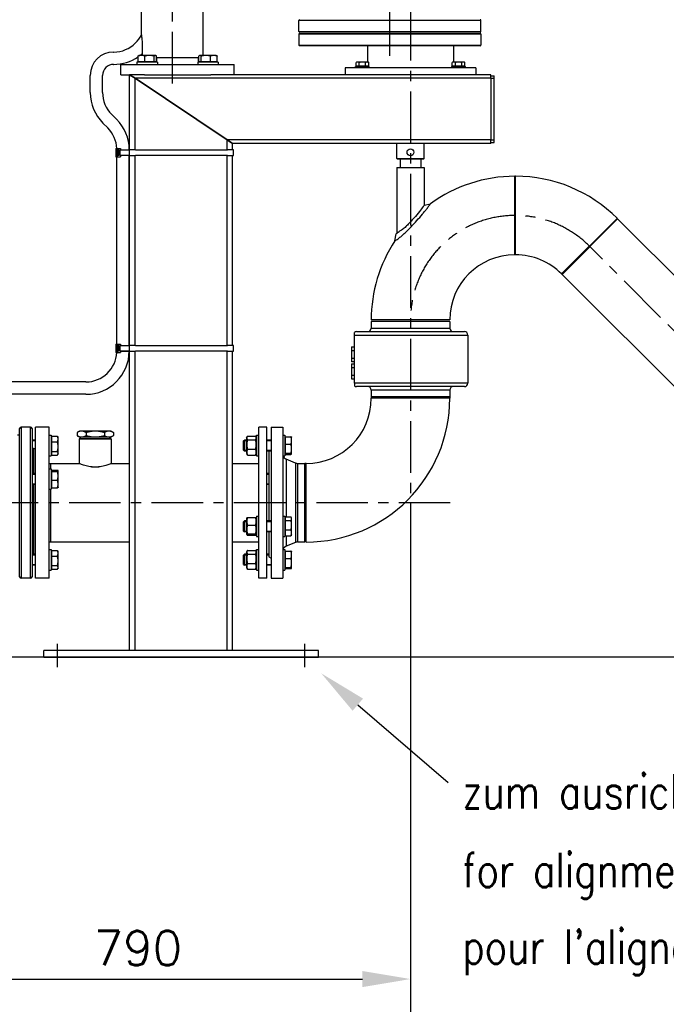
# Model space of a CAD drawing. Header units: millimetres. Extents: x 0 to 8400, y 0 to 5940.
# Tile 41 of 54: x 3453 to 4394, y 3088 to 4521. Entities that reach past the tile are written whole.
import ezdxf

# ---------------------------------------------------------------- set-up
doc = ezdxf.new("R2010")
doc.units = ezdxf.units.MM
doc.header["$LTSCALE"] = 20
doc.linetypes.add('MITTE', pattern=[2, 1.25, -0.25, 0.25, -0.25])
doc.layers.get('DEFPOINTS').update_dxf_attribs({"linetype": 'CONTINUOUS'})
for name, color, linetype in [('02-LINIE-035', 2, 'CONTINUOUS'), ('03-LINIE-050', 3, 'CONTINUOUS'), ('05-ACHSE', 1, 'MITTE'), ('06-MASSE1', 1, 'CONTINUOUS'), ('10-TEXT-025', 1, 'CONTINUOUS')]:
    doc.layers.add(name, color=color, linetype=linetype)
doc.styles.add('ACA_NORM', font='ROMANS.SHX')
doc.dimstyles.new('1-20', dxfattribs={"dimscale": 20, "dimtxt": 2.5, "dimasz": 3.5, "dimexe": 1, "dimexo": 0, "dimgap": 1, "dimtad": 1, "dimdec": 0, "dimzin": 0, "dimdsep": 46, "dimtxsty": 'ACA_NORM', "dimcen": 0, "dimadec": 0, "dimazin": 0, "dimtfac": 2.4, "dimtdec": 0, "dimtmove": 0, "dimatfit": 3, "dimfxl": 1, "dimtolj": 1, "dimtzin": 0, "dimarcsym": 0})

# ---------------------------------------------------------------- blocks, each defined once
blk = doc.blocks.new('*D8')
at = {"layer": '06-MASSE1', "color": 0, "lineweight": -2}
for p, q in [((4021.9, 3818.1), (4021.9, 2933.3)), ((5817.9, 3718.3), (5817.9, 2933.3)), ((5747.9, 2953.3), (4091.9, 2953.3))]:
    blk.add_line(p, q, dxfattribs=at)
at = {"layer": '06-MASSE1', "color": 0}
for points in [[(4091.9, 2964.9), (4091.9, 2941.6), (4021.9, 2953.3)], [(5747.9, 2964.9), (5747.9, 2941.6), (5817.9, 2953.3)]]:
    blk.add_solid(points, dxfattribs=at)
at = {"layer": 'DEFPOINTS', "color": 0}
for p in [(4021.9, 3818.1), (5817.9, 3718.3), (4021.9, 2953.3)]:
    blk.add_point(p, dxfattribs=at)
at = {"layer": '06-MASSE1', "color": 0, "insert": (4919.9, 2998.3), "char_height": 50, "attachment_point": 5, "style": 'ACA_NORM'}
blk.add_mtext('\\A1;1800', dxfattribs=at)
blk = doc.blocks.new('*D10')
at = {"layer": '06-MASSE1', "color": 0, "lineweight": -2}
for p, q in [((4021.9, 3818.1), (4021.9, 3104.8)), ((3228.2, 3600.1), (3228.2, 3104.8)), ((3298.2, 3124.8), (3951.9, 3124.8))]:
    blk.add_line(p, q, dxfattribs=at)
at = {"layer": '06-MASSE1', "color": 0}
for points in [[(3298.2, 3136.5), (3298.2, 3113.1), (3228.2, 3124.8)], [(3951.9, 3136.5), (3951.9, 3113.1), (4021.9, 3124.8)]]:
    blk.add_solid(points, dxfattribs=at)
at = {"layer": 'DEFPOINTS', "color": 0}
for p in [(4021.9, 3818.1), (3228.2, 3600.1), (4021.9, 3124.8)]:
    blk.add_point(p, dxfattribs=at)
at = {"layer": '06-MASSE1', "color": 0, "insert": (3625.1, 3169.8), "char_height": 50, "attachment_point": 5, "style": 'ACA_NORM'}
blk.add_mtext('\\A1;790', dxfattribs=at)

msp = doc.modelspace()

# ---------------------------------------------------------------- linework, layer by layer
at = {"layer": '02-LINIE-035'}
for p, q in [((3720.1, 4469.1), (3720.1, 5451.1)), ((3630.1, 4499.1), (3630.1, 5290)), ((4124.4, 4520.1), (3859.4, 4520.1)), ((3859.4, 4504.1), (3859.4, 4520.1)), ((4124.4, 4504.1), (4124.4, 4520.1)), ((3859.4, 4504.1), (4124.4, 4504.1)), ((4124.4, 4500.1), (3859.4, 4500.1)), ((3859.4, 4500.1), (3859.4, 4484.1)), ((4123.4, 4503.1), (3860.4, 4503.1)), ((3860.4, 4501.1), (4123.4, 4501.1)), ((4124.4, 4500.1), (4124.4, 4484.1)), ((3631.2, 4486.1), (3631.2, 4469.1)), ((3589.7, 4474.1), (3589.8, 4474.1)), ((3859.4, 4484.1), (4124.4, 4484.1)), ((4123.4, 4483.1), (3860.4, 4483.1)), ((3959.4, 4483.1), (3959.4, 4459.5)), ((4084.4, 4483.1), (4084.4, 4459.5)), ((3653.7, 4459.1), (3623.7, 4459.1)), ((3623.7, 4459.1), (3623.7, 4456.1)), ((3625.4, 4459.9), (3625.4, 4468.1)), ((3635.2, 4459.9), (3625.4, 4459.9)), ((3626.7, 4469.1), (3626.3, 4468.9)), ((3630.3, 4469.1), (3626.7, 4469.1)), ((3627.5, 4459.9), (3627.5, 4459.1)), ((3641.8, 4469.1), (3630.3, 4469.1)), ((3635.2, 4459.9), (3635.2, 4468.1)), ((3648.5, 4459.9), (3635.2, 4459.9)), ((3650.3, 4469.1), (3641.8, 4469.1)), ((3648.5, 4459.9), (3648.5, 4468.1)), ((3652.1, 4459.9), (3648.5, 4459.9)), ((3650, 4459.9), (3650, 4459.1)), ((3650.7, 4469.1), (3650.3, 4469.1)), ((3650.7, 4469.1), (3651.2, 4468.9)), ((3652.1, 4459.9), (3652.1, 4468.1)), ((3652.1, 4466.1), (3713.7, 4466.1)), ((3652.8, 4459.1), (3652.8, 4466.1)), ((3653.7, 4459.1), (3653.7, 4456.1)), ((3742.1, 4459.1), (3712.1, 4459.1)), ((3712.1, 4459.1), (3712.1, 4456.1)), ((3713.1, 4459.1), (3713.1, 4466.1)), ((3713.7, 4459.9), (3713.7, 4468.1)), ((3717.3, 4459.9), (3713.7, 4459.9)), ((3715.1, 4469.1), (3714.7, 4468.9)), ((3715.5, 4469.1), (3715.1, 4469.1)), ((3724, 4469.1), (3715.5, 4469.1)), ((3715.9, 4459.9), (3715.9, 4459.1)), ((3717.3, 4459.9), (3717.3, 4468.1)), ((3730.7, 4459.9), (3717.3, 4459.9)), ((3735.6, 4469.1), (3724, 4469.1)), ((3730.7, 4459.9), (3730.7, 4468.1)), ((3740.5, 4459.9), (3730.7, 4459.9)), ((3739.1, 4469.1), (3735.6, 4469.1)), ((3738.4, 4459.9), (3738.4, 4459.1)), ((3739.1, 4469.1), (3739.6, 4468.9)), ((3740.5, 4459.9), (3740.5, 4468.1)), ((3742.1, 4459.1), (3742.1, 4456.1)), ((3943.9, 4459.5), (3942.7, 4458.8)), ((3942.7, 4453.7), (3942.7, 4458.8)), ((3945, 4459.5), (3943.9, 4459.5)), ((3951.9, 4459.5), (3945, 4459.5)), ((3947.3, 4453.7), (3947.3, 4458.8)), ((3958.9, 4459.5), (3951.9, 4459.5)), ((3956.6, 4453.7), (3956.6, 4458.8)), ((3959.9, 4459.5), (3958.9, 4459.5)), ((3959.9, 4459.5), (3961.2, 4458.8)), ((3961.2, 4453.7), (3961.2, 4458.8)), ((4083.9, 4459.5), (4082.7, 4458.8)), ((4082.7, 4453.7), (4082.7, 4458.8)), ((4085, 4459.5), (4083.9, 4459.5)), ((4091.9, 4459.5), (4085, 4459.5)), ((4087.3, 4453.7), (4087.3, 4458.8)), ((4098.9, 4459.5), (4091.9, 4459.5)), ((4096.6, 4453.7), (4096.6, 4458.8)), ((4099.9, 4459.5), (4098.9, 4459.5)), ((4099.9, 4459.5), (4101.2, 4458.8)), ((4101.2, 4453.7), (4101.2, 4458.8)), ((3589.7, 4456.1), (3589.8, 4456.1)), ((3600.4, 4456.1), (3765.4, 4456.1)), ((3600.4, 4441.1), (3600.4, 4456.1)), ((3765.4, 4441.1), (3765.4, 4456.1)), ((4116.9, 4451.1), (3926.9, 4451.1)), ((3926.9, 4451.1), (3926.9, 4441.1)), ((3941.9, 4453.1), (3961.9, 4453.1)), ((3941.9, 4451.1), (3941.9, 4453.1)), ((3947.3, 4453.7), (3942.7, 4453.7)), ((3944.6, 4453.7), (3944.6, 4453.1)), ((3956.6, 4453.7), (3947.3, 4453.7)), ((3961.2, 4453.7), (3956.6, 4453.7)), ((3959.3, 4453.7), (3959.3, 4453.1)), ((3959.4, 4453.7), (3959.4, 4453.1)), ((3961.9, 4451.1), (3961.9, 4453.1)), ((4081.9, 4453.1), (4101.9, 4453.1)), ((4081.9, 4451.1), (4081.9, 4453.1)), ((4087.3, 4453.7), (4082.7, 4453.7)), ((4084.4, 4453.7), (4084.4, 4453.1)), ((4084.6, 4453.7), (4084.6, 4453.1)), ((4096.6, 4453.7), (4087.3, 4453.7)), ((4101.2, 4453.7), (4096.6, 4453.7)), ((4099.3, 4453.7), (4099.3, 4453.1)), ((4101.9, 4451.1), (4101.9, 4453.1)), ((4116.9, 4451.1), (4116.9, 4441.1)), ((3555.7, 4415.1), (3555.7, 4440.1)), ((3573.7, 4415.1), (3573.7, 4440.1)), ((3600.4, 4441.1), (3612.9, 4441.1)), ((3612.9, 4441.1), (3620.9, 4435.8)), ((3612.9, 4331.7), (3612.9, 4441.1)), ((3634.8, 4441.1), (3612.9, 4441.1)), ((3620.9, 4435.8), (3612.9, 4441.1)), ((3754.9, 4346.5), (3620.9, 4435.8)), ((3620.9, 4331.7), (3620.9, 4435.8)), ((3620.9, 4435.8), (3754.9, 4346.5)), ((4138.9, 4435.8), (3620.9, 4435.8)), ((3634.8, 4441.1), (3731.1, 4441.1)), ((4138.9, 4441.1), (3731.1, 4441.1)), ((4138.9, 4435.8), (4138.9, 4441.1)), ((4138.9, 4439.6), (4143.9, 4439.6)), ((4138.9, 4435.8), (4143.9, 4435.8)), ((4138.9, 4435.8), (4138.9, 4346.5)), ((4143.9, 4435.8), (4143.9, 4439.6)), ((4143.9, 4346.5), (4143.9, 4435.8)), ((3594, 4376.2), (3586.9, 4383.3)), ((3581.3, 4363.5), (3574.1, 4370.6)), ((3754.9, 4346.5), (3762.9, 4341.1)), ((3754.9, 4331.7), (3754.9, 4346.5)), ((4138.9, 4346.5), (3754.9, 4346.5)), ((3762.9, 4341.1), (3754.9, 4346.5)), ((4138.9, 4346.5), (4143.9, 4346.5)), ((4138.9, 4341.1), (4138.9, 4346.5)), ((4138.9, 4342.6), (4143.9, 4342.6)), ((4143.9, 4342.6), (4143.9, 4346.5)), ((3592.8, 4333.7), (3592.8, 4321.7)), ((3592.8, 4333.7), (3595, 4333.7)), ((3595, 4333.7), (3595, 4321.7)), ((3595, 4333.7), (3599.8, 4333.7)), ((3595.9, 4331.7), (3595.9, 4323.7)), ((3595.9, 4331.7), (3596.2, 4331.7)), ((3596.2, 4331.7), (3597.2, 4331.7)), ((3596.3, 4329.6), (3596.2, 4331.7)), ((3596.3, 4329.6), (3597.3, 4329.6)), ((3597.2, 4331.7), (3597.3, 4329.6)), ((3598.8, 4331.7), (3612.8, 4331.7)), ((3598.8, 4331.7), (3598.8, 4323.7)), ((3599.8, 4333.7), (3599.8, 4331.7)), ((3612.8, 4323.7), (3612.8, 4331.7)), ((3621.4, 4331.7), (3612.8, 4331.7)), ((3621.4, 4331.7), (3755.4, 4331.7)), ((3764.4, 4331.7), (3755.4, 4331.7)), ((3762.9, 4331.7), (3762.9, 4341.1)), ((4138.9, 4341.1), (3762.9, 4341.1)), ((3764.4, 4323.7), (3764.4, 4331.7)), ((4001.9, 4319.1), (4001.9, 4341.1)), ((4041.9, 4319.1), (4041.9, 4341.1)), ((3592.8, 4321.7), (3595, 4321.7)), ((3594.4, 4048.9), (3594.4, 4321.7)), ((3595, 4321.7), (3599.8, 4321.7)), ((3596.2, 4323.7), (3595.9, 4323.7)), ((3596.2, 4323.7), (3596.3, 4325.7)), ((3597.2, 4323.7), (3596.2, 4323.7)), ((3596.3, 4325.7), (3597.3, 4325.7)), ((3597.3, 4325.7), (3597.2, 4323.7)), ((3612.8, 4323.7), (3598.8, 4323.7)), ((3599.8, 4323.7), (3599.8, 4321.7)), ((3612.4, 4046.9), (3612.4, 4323.7)), ((3612.8, 4323.7), (3621.4, 4323.7)), ((3612.9, 4046.9), (3612.9, 4323.7)), ((3620.9, 4046.9), (3620.9, 4323.7)), ((3755.4, 4323.7), (3621.4, 4323.7)), ((3754.9, 4046.9), (3754.9, 4323.7)), ((3755.4, 4323.7), (3764.4, 4323.7)), ((3762.9, 4046.9), (3762.9, 4323.7)), ((4001.9, 4319.1), (4041.9, 4319.1)), ((4002.9, 4318.1), (4001.9, 4319.1)), ((4040.9, 4318.1), (4002.9, 4318.1)), ((4006.9, 4318.1), (4006.9, 4306.1)), ((4036.9, 4318.1), (4036.9, 4306.1)), ((4040.9, 4318.1), (4041.9, 4319.1)), ((4001.9, 4306.1), (4041.9, 4306.1)), ((4001.9, 4306.1), (4001.9, 4210.1)), ((4041.9, 4306.1), (4041.9, 4251.4)), ((4173.9, 4179), (4173.9, 4293.3)), ((4174.9, 4293.3), (4173.9, 4293.3)), ((4173.9, 4179), (4173.9, 4293.3)), ((4174.9, 4179), (4174.9, 4293.3)), ((4174.9, 4179), (4174.9, 4293.3)), ((4041.9, 4251.4), (4050.9, 4253.3)), ((4242, 4151.2), (4322.8, 4232)), ((4242, 4151.2), (4322.8, 4232)), ((4242.7, 4150.5), (4323.5, 4231.3)), ((4242.7, 4150.5), (4323.5, 4231.3)), ((4323.5, 4231.3), (4322.8, 4232)), ((4681.1, 3873.8), (4323.5, 4231.3)), ((3999.3, 4199.3), (4001.2, 4209.5)), ((4174.9, 4179), (4173.9, 4179)), ((4242.7, 4150.5), (4242, 4151.2)), ((4600.3, 3792.9), (4242.7, 4150.5)), ((4079.1, 4084.1), (3964.8, 4084.1)), ((4079.1, 4082.1), (3964.8, 4082.1)), ((3964.8, 4082.1), (3964.8, 4072.1)), ((3964.8, 4072.1), (4079.1, 4072.1)), ((4079.1, 4082.1), (4079.1, 4072.1)), ((3940.2, 4062.1), (3940.2, 4066)), ((3940.2, 4062.1), (4105.4, 4062.1)), ((3940.2, 3992.1), (3940.2, 4062.1)), ((3943.4, 4067.1), (4100.4, 4067.1)), ((4105.4, 4062.1), (4105.4, 3992.1)), ((3592.8, 4048.9), (3592.8, 4036.9)), ((3592.8, 4048.9), (3595, 4048.9)), ((3595, 4048.9), (3595, 4036.9)), ((3595, 4048.9), (3599.8, 4048.9)), ((3595.9, 4046.9), (3595.9, 4038.9)), ((3595.9, 4046.9), (3596.2, 4046.9)), ((3596.2, 4046.9), (3597.2, 4046.9)), ((3596.3, 4044.9), (3596.2, 4046.9)), ((3596.3, 4044.9), (3597.3, 4044.9)), ((3597.2, 4046.9), (3597.3, 4044.9)), ((3598.8, 4046.9), (3612.8, 4046.9)), ((3598.8, 4046.9), (3598.8, 4038.9)), ((3599.8, 4048.9), (3599.8, 4046.9)), ((3612.8, 4038.9), (3612.8, 4046.9)), ((3621.4, 4046.9), (3612.8, 4046.9)), ((3621.4, 4046.9), (3755.4, 4046.9)), ((3764.4, 4046.9), (3755.4, 4046.9)), ((3764.4, 4038.9), (3764.4, 4046.9)), ((3936.2, 4045.1), (3936.2, 4039.6)), ((3936.2, 4045.1), (3940.2, 4045.1)), ((3592.8, 4036.9), (3595, 4036.9)), ((3595, 4036.9), (3599.8, 4036.9)), ((3596.2, 4038.9), (3595.9, 4038.9)), ((3596.2, 4038.9), (3596.3, 4041)), ((3597.2, 4038.9), (3596.2, 4038.9)), ((3596.3, 4041), (3597.3, 4041)), ((3597.3, 4041), (3597.2, 4038.9)), ((3612.8, 4038.9), (3598.8, 4038.9)), ((3599.8, 4038.9), (3612.4, 4038.9)), ((3599.8, 4038.9), (3599.8, 4036.9)), ((3612.8, 4038.9), (3621.4, 4038.9)), ((3612.9, 3603.1), (3612.9, 4038.9)), ((3620.9, 3603.1), (3620.9, 4038.9)), ((3755.4, 4038.9), (3621.4, 4038.9)), ((3754.9, 3603.1), (3754.9, 4038.9)), ((3755.4, 4038.9), (3764.4, 4038.9)), ((3762.9, 3603.1), (3762.9, 4038.9)), ((3936.2, 4039.6), (3936.2, 4028.6)), ((3936.2, 4039.6), (3940.2, 4039.6)), ((3936.2, 4028.6), (3940.2, 4028.6)), ((3936.2, 4028.6), (3936.2, 4023.2)), ((3940.2, 4023.2), (3936.2, 4023.2)), ((3936.2, 4020.1), (3940.2, 4020.1)), ((3936.2, 4020.1), (3936.2, 4014.6)), ((3940.2, 4014.6), (3936.2, 4014.6)), ((3936.2, 4014.6), (3936.2, 4003.6)), ((3936.2, 4003.6), (3936.2, 3998.2)), ((3936.2, 4003.6), (3940.2, 4003.6)), ((3549.4, 3993.9), (3409.4, 3993.9)), ((3936.2, 3998.2), (3940.2, 3998.2)), ((4105.4, 3992.1), (3940.2, 3992.1)), ((3940.2, 3992.1), (3940.2, 3988.3)), ((4100.4, 3987.1), (3943.4, 3987.1)), ((3549.4, 3975.9), (3409.4, 3975.9)), ((4079.1, 3982.1), (3964.8, 3982.1)), ((3964.8, 3982.1), (3964.8, 3972.1)), ((4079.1, 3972.1), (3964.8, 3972.1)), ((3964.8, 3972.1), (3964.8, 3970.1)), ((4079.1, 3972.1), (3964.8, 3972.1)), ((4079.1, 3970.1), (3964.8, 3970.1)), ((4079.1, 3970.1), (3964.8, 3970.1)), ((4079.1, 3982.1), (4079.1, 3972.1)), ((4079.1, 3972.1), (4079.1, 3970.1)), ((3454.9, 3928.1), (3454.9, 3708.1)), ((3468.9, 3928.1), (3454.9, 3928.1)), ((3468.9, 3708.1), (3468.9, 3928.1)), ((3475.9, 3708.1), (3475.9, 3928.1)), ((3495.9, 3928.1), (3475.9, 3928.1)), ((3495.9, 3708.1), (3495.9, 3928.1)), ((3800.9, 3708.1), (3800.9, 3928.1)), ((3812.9, 3928.1), (3800.9, 3928.1)), ((3812.9, 3708.1), (3812.9, 3928.1)), ((3818.9, 3928.1), (3818.9, 3708.1)), ((3818.9, 3928.1), (3835.9, 3928.1)), ((3835.9, 3928.1), (3835.9, 3708.1)), ((3452.9, 3916.3), (3449.9, 3916.3)), ((3452.9, 3710.1), (3452.9, 3926.1)), ((3470.9, 3926.1), (3470.9, 3710.1)), ((3495.9, 3916.3), (3498.9, 3916.3)), ((3498.9, 3916.3), (3498.9, 3886.3)), ((3499.7, 3912.5), (3498.9, 3912.5)), ((3499.7, 3915), (3507.9, 3915)), ((3499.7, 3906.6), (3499.7, 3915)), ((3508.9, 3913.3), (3508.4, 3914.3)), ((3508.9, 3910.8), (3508.9, 3913.3)), ((3539.9, 3922.3), (3536.4, 3920.2)), ((3536.4, 3920.2), (3536.4, 3915.8)), ((3539.9, 3913.8), (3536.4, 3915.8)), ((3543, 3922.3), (3539.9, 3922.3)), ((3539.9, 3913.8), (3543, 3913.8)), ((3541.7, 3911.8), (3541.7, 3913.8)), ((3562.9, 3922.3), (3543, 3922.3)), ((3543, 3913.8), (3562.9, 3913.8)), ((3549.7, 3920.2), (3549.7, 3915.8)), ((3582.9, 3922.3), (3562.9, 3922.3)), ((3562.9, 3913.8), (3582.9, 3913.8)), ((3576.2, 3920.2), (3576.2, 3915.8)), ((3585.9, 3922.3), (3582.9, 3922.3)), ((3582.9, 3913.8), (3585.9, 3913.8)), ((3584.2, 3911.8), (3584.2, 3913.8)), ((3585.9, 3922.3), (3589.5, 3920.2)), ((3585.9, 3913.8), (3589.5, 3915.8)), ((3589.5, 3920.2), (3589.5, 3915.8)), ((3783.1, 3912.5), (3784.1, 3914.3)), ((3783.1, 3912.5), (3783.1, 3890)), ((3784.6, 3915), (3796.4, 3915)), ((3797.9, 3912.5), (3796.9, 3914.3)), ((3797.9, 3916.3), (3797.9, 3886.3)), ((3797.9, 3916.3), (3800.9, 3916.3)), ((3835.9, 3916.3), (3838.9, 3916.3)), ((3838.9, 3916.3), (3838.9, 3886.3)), ((3839.7, 3912.5), (3838.9, 3912.5)), ((3839.7, 3903.1), (3839.7, 3914.1)), ((3839.7, 3914.1), (3847.9, 3914.1)), ((3848.9, 3913.3), (3848.9, 3913.4)), ((3848.9, 3908.6), (3848.9, 3913.3)), ((3475.9, 3909.3), (3470.9, 3909.3)), ((3475.9, 3908.1), (3470.9, 3908.1)), ((3499.7, 3892.8), (3499.7, 3906.6)), ((3499.7, 3906.6), (3507.9, 3906.6)), ((3508.9, 3899.7), (3508.9, 3910.8)), ((3508.9, 3890.2), (3508.9, 3899.7)), ((3586.3, 3910.8), (3539.5, 3910.8)), ((3539.5, 3910.8), (3539.5, 3875)), ((3540.5, 3911.8), (3585.3, 3911.8)), ((3586.3, 3910.8), (3586.3, 3875)), ((3778.9, 3908.1), (3780.2, 3909.3)), ((3778.9, 3894.5), (3778.9, 3908.1)), ((3783.1, 3908.1), (3779, 3908.1)), ((3780.2, 3909.3), (3780.2, 3893.3)), ((3783.1, 3909.3), (3780.2, 3909.3)), ((3784.6, 3909.7), (3796.4, 3909.7)), ((3818.9, 3909.3), (3812.9, 3909.3)), ((3818.9, 3908.1), (3812.9, 3908.1)), ((3839.7, 3890.3), (3839.7, 3903.1)), ((3839.7, 3903.1), (3847.9, 3903.1)), ((3848.9, 3896.7), (3848.9, 3908.6)), ((3472.9, 3897.1), (3470.9, 3897.1)), ((3472.9, 3897.1), (3472.9, 3860.6)), ((3472.9, 3897.1), (3475.9, 3897.1)), ((3472.9, 3860.6), (3472.9, 3897.1)), ((3495.9, 3886.3), (3498.9, 3886.3)), ((3499.7, 3890), (3498.9, 3890)), ((3499.7, 3887.5), (3499.7, 3892.8)), ((3499.7, 3892.8), (3507.9, 3892.8)), ((3499.7, 3887.5), (3507.9, 3887.5)), ((3508.9, 3889.3), (3508.4, 3888.3)), ((3508.9, 3889.3), (3508.9, 3890.2)), ((3778.9, 3894.5), (3780.2, 3893.3)), ((3779, 3894.5), (3783.1, 3894.5)), ((3783.1, 3893.3), (3780.2, 3893.3)), ((3783.1, 3890), (3784.1, 3888.3)), ((3784.6, 3896), (3796.4, 3896)), ((3784.6, 3887.5), (3796.4, 3887.5)), ((3797.9, 3890), (3796.9, 3888.3)), ((3797.9, 3886.3), (3800.9, 3886.3)), ((3812.9, 3894.5), (3818.9, 3894.5)), ((3818.9, 3893.3), (3812.9, 3893.3)), ((3815.9, 3893.3), (3815.9, 3791.7)), ((3835.9, 3886.3), (3838.9, 3886.3)), ((3839.7, 3890), (3838.9, 3890)), ((3839.7, 3890.3), (3847.9, 3890.3)), ((3839.7, 3888.5), (3839.7, 3890.3)), ((3839.7, 3888.5), (3847.9, 3888.5)), ((3848.9, 3889.4), (3848.9, 3896.7)), ((3848.9, 3889.3), (3848.9, 3889.4)), ((3848.9, 3889.3), (3848.9, 3889.2)), ((3495.9, 3875.3), (3497.9, 3875.3)), ((3497.9, 3875.3), (3497.9, 3867.6)), ((3497.9, 3875.3), (3497.9, 3867.6)), ((3497.9, 3875.3), (3538.9, 3875.3)), ((3557.5, 3870.3), (3568.4, 3870.3)), ((3586.9, 3875.3), (3612.9, 3875.3)), ((3762.9, 3875.3), (3800.9, 3875.3)), ((3840.9, 3881.6), (3840.9, 3797.4)), ((3854.5, 3875.9), (3840.9, 3881.6)), ((3854.5, 3875.9), (3854.5, 3760.4)), ((3857.5, 3875.3), (3857.5, 3761)), ((3857.5, 3875.3), (3867.9, 3875.3)), ((3867.9, 3761), (3867.9, 3875.3)), ((3869.9, 3875.3), (3867.9, 3875.3)), ((3867.9, 3875.3), (3867.9, 3761)), ((3869.9, 3761), (3869.9, 3875.3)), ((3869.9, 3761), (3869.9, 3875.3)), ((3475.9, 3860.6), (3470.9, 3860.6)), ((3475.9, 3859.4), (3470.9, 3859.4)), ((3495.9, 3867.6), (3498.9, 3867.6)), ((3498.9, 3867.6), (3498.9, 3837.6)), ((3499.7, 3863.8), (3498.9, 3863.8)), ((3499.7, 3865.4), (3507.9, 3865.4)), ((3499.7, 3863.6), (3499.7, 3865.4)), ((3499.7, 3863.6), (3507.9, 3863.6)), ((3499.7, 3850.8), (3499.7, 3863.6)), ((3508.9, 3864.6), (3508.9, 3864.7)), ((3508.9, 3864.5), (3508.9, 3864.6)), ((3508.9, 3857.2), (3508.9, 3864.5)), ((3508.9, 3845.3), (3508.9, 3857.2)), ((3815.9, 3860.6), (3812.9, 3860.6)), ((3815.9, 3859.4), (3812.9, 3859.4)), ((3470.9, 3845.8), (3475.9, 3845.8)), ((3475.9, 3844.6), (3470.9, 3844.6)), ((3472.9, 3844.6), (3472.9, 3743)), ((3472.9, 3743), (3472.9, 3844.6)), ((3499.7, 3841.3), (3498.9, 3841.3)), ((3499.7, 3850.8), (3507.9, 3850.8)), ((3499.7, 3839.8), (3499.7, 3850.8)), ((3508.9, 3840.6), (3508.9, 3845.3)), ((3812.9, 3845.8), (3815.9, 3845.8)), ((3815.9, 3844.6), (3812.9, 3844.6)), ((3495.9, 3837.6), (3498.9, 3837.6)), ((3497.9, 3837.6), (3497.9, 3761)), ((3497.9, 3837.6), (3497.9, 3761)), ((3499.7, 3839.8), (3507.9, 3839.8)), ((3508.9, 3840.6), (3508.9, 3840.5)), ((3797.9, 3798.7), (3797.9, 3768.7)), ((3797.9, 3798.7), (3800.9, 3798.7)), ((3835.9, 3798.7), (3838.9, 3798.7)), ((3838.9, 3798.7), (3838.9, 3768.7)), ((3778.9, 3790.5), (3780.2, 3791.7)), ((3778.9, 3776.9), (3778.9, 3790.5)), ((3783.1, 3790.5), (3779, 3790.5)), ((3780.2, 3791.7), (3780.2, 3775.7)), ((3783.1, 3791.7), (3780.2, 3791.7)), ((3783.1, 3794.9), (3783.6, 3795.8)), ((3783.1, 3794.9), (3783.1, 3772.4)), ((3784.6, 3796.5), (3796.4, 3796.5)), ((3784.6, 3785.5), (3796.4, 3785.5)), ((3797.9, 3794.9), (3797.4, 3795.8)), ((3818.9, 3791.7), (3812.9, 3791.7)), ((3818.9, 3790.5), (3812.9, 3790.5)), ((3839.7, 3794.9), (3838.9, 3794.9)), ((3839.7, 3797.4), (3847.9, 3797.4)), ((3839.7, 3792.1), (3839.7, 3797.4)), ((3839.7, 3792.1), (3847.9, 3792.1)), ((3839.7, 3778.4), (3839.7, 3792.1)), ((3848.9, 3795.7), (3848.4, 3796.7)), ((3848.9, 3794.8), (3848.9, 3795.7)), ((3848.9, 3785.3), (3848.9, 3794.8)), ((3848.9, 3774.2), (3848.9, 3785.3)), ((3778.9, 3776.9), (3780.2, 3775.7)), ((3779, 3776.9), (3783.1, 3776.9)), ((3783.1, 3775.7), (3780.2, 3775.7)), ((3783.1, 3772.4), (3783.6, 3771.6)), ((3784.6, 3772.7), (3796.4, 3772.7)), ((3784.6, 3770.9), (3796.4, 3770.9)), ((3797.9, 3772.4), (3797.4, 3771.6)), ((3812.9, 3776.9), (3818.9, 3776.9)), ((3818.9, 3775.7), (3812.9, 3775.7)), ((3815.9, 3775.7), (3815.9, 3739.1)), ((3839.7, 3772.4), (3838.9, 3772.4)), ((3839.7, 3770), (3839.7, 3778.4)), ((3839.7, 3778.4), (3847.9, 3778.4)), ((3839.7, 3770), (3847.9, 3770)), ((3840.9, 3770), (3840.9, 3754.7)), ((3848.9, 3771.7), (3848.4, 3770.7)), ((3848.9, 3771.7), (3848.9, 3774.2)), ((3495.9, 3761), (3497.9, 3761)), ((3497.9, 3761), (3612.9, 3761)), ((3762.9, 3761), (3800.9, 3761)), ((3797.9, 3768.7), (3800.9, 3768.7)), ((3835.9, 3768.7), (3838.9, 3768.7)), ((3854.5, 3760.4), (3840.9, 3754.7)), ((3857.5, 3761), (3867.9, 3761)), ((3869.9, 3761), (3867.9, 3761)), ((3475.9, 3743), (3470.9, 3743)), ((3475.9, 3741.8), (3470.9, 3741.8)), ((3495.9, 3750), (3498.9, 3750)), ((3498.9, 3750), (3498.9, 3720)), ((3499.7, 3746.2), (3498.9, 3746.2)), ((3499.7, 3748.7), (3507.9, 3748.7)), ((3499.7, 3740.3), (3499.7, 3748.7)), ((3508.9, 3747), (3508.4, 3748)), ((3508.9, 3744.5), (3508.9, 3747)), ((3508.9, 3733.4), (3508.9, 3744.5)), ((3778.9, 3741.8), (3780.2, 3743)), ((3778.9, 3728.2), (3778.9, 3741.8)), ((3783.1, 3741.8), (3779, 3741.8)), ((3780.2, 3743), (3780.2, 3727)), ((3783.1, 3743), (3780.2, 3743)), ((3783.1, 3746.2), (3784.1, 3748)), ((3783.1, 3746.2), (3783.1, 3723.7)), ((3784.6, 3748.7), (3796.4, 3748.7)), ((3784.6, 3743.4), (3796.4, 3743.4)), ((3797.9, 3746.2), (3796.9, 3748)), ((3797.9, 3750), (3797.9, 3720)), ((3797.9, 3750), (3800.9, 3750)), ((3815.9, 3743), (3812.9, 3743)), ((3815.9, 3741.8), (3812.9, 3741.8)), ((3836.4, 3750), (3838.9, 3750)), ((3838.9, 3750), (3838.9, 3720)), ((3839.7, 3746.2), (3838.9, 3746.2)), ((3839.7, 3747.8), (3847.9, 3747.8)), ((3839.7, 3736.8), (3839.7, 3747.8)), ((3848.9, 3747), (3848.9, 3747.1)), ((3848.9, 3742.3), (3848.9, 3747)), ((3848.9, 3730.4), (3848.9, 3742.3)), ((3470.9, 3728.2), (3475.9, 3728.2)), ((3475.9, 3727), (3470.9, 3727)), ((3499.7, 3740.3), (3507.9, 3740.3)), ((3499.7, 3726.5), (3499.7, 3740.3)), ((3499.7, 3726.5), (3507.9, 3726.5)), ((3499.7, 3721.2), (3499.7, 3726.5)), ((3508.9, 3723.9), (3508.9, 3733.4)), ((3778.9, 3728.2), (3780.2, 3727)), ((3779, 3728.2), (3783.1, 3728.2)), ((3783.1, 3727), (3780.2, 3727)), ((3784.6, 3729.7), (3796.4, 3729.7)), ((3812.9, 3728.2), (3818.9, 3728.2)), ((3818.9, 3727), (3812.9, 3727)), ((3815.9, 3739.1), (3818.9, 3737.4)), ((3839.7, 3736.8), (3847.9, 3736.8)), ((3839.7, 3724), (3839.7, 3736.8)), ((3848.9, 3723.1), (3848.9, 3730.4)), ((3495.9, 3720), (3498.9, 3720)), ((3499.7, 3723.7), (3498.9, 3723.7)), ((3499.7, 3721.2), (3507.9, 3721.2)), ((3508.9, 3723), (3508.4, 3722)), ((3508.9, 3723), (3508.9, 3723.9)), ((3783.1, 3723.7), (3784.1, 3722)), ((3784.6, 3721.2), (3796.4, 3721.2)), ((3797.9, 3723.7), (3796.9, 3722)), ((3797.9, 3720), (3800.9, 3720)), ((3835.9, 3720), (3838.9, 3720)), ((3839.7, 3723.7), (3838.9, 3723.7)), ((3839.7, 3724), (3847.9, 3724)), ((3839.7, 3722.2), (3839.7, 3724)), ((3839.7, 3722.2), (3847.9, 3722.2)), ((3848.9, 3723), (3848.9, 3723.1)), ((3848.9, 3723), (3848.9, 3722.9)), ((3468.9, 3708.1), (3454.9, 3708.1)), ((3495.9, 3708.1), (3475.9, 3708.1)), ((3812.9, 3708.1), (3800.9, 3708.1)), ((3818.9, 3708.1), (3835.9, 3708.1)), ((3887.9, 3603.1), (3487.9, 3603.1)), ((3487.9, 3593.1), (3487.9, 3603.1)), ((3887.9, 3593.1), (3887.9, 3603.1)), ((3487.9, 3593.1), (3887.9, 3593.1))]:
    msp.add_line(p, q, dxfattribs=at)
msp.add_circle((4021.9, 4328.1), 5, dxfattribs=at)
for centre, radius, start, end in [((3860.4, 4520.1), 1, 90, 180), ((4123.4, 4520.1), 1, 0, 90), ((3860.4, 4504.1), 1, 180, 270), ((3860.4, 4500.1), 1, 90, 180), ((4123.4, 4504.1), 1, 270, 0), ((4123.4, 4500.1), 1, 0, 90), ((3589.8, 4519.1), 45, 270, 315), ((3589.8, 4519.1), 45, 315, 333.5799), ((3589.7, 4440.1), 34, 90, 180), ((3589.8, 4519.1), 63, 307.4721, 311.1127), ((3860.4, 4484.1), 1, 180, 270), ((4123.4, 4484.1), 1, 270, 0), ((3589.8, 4519.1), 63, 270.0001, 304.3765), ((3589.7, 4440.1), 16, 90, 180), ((3618.7, 4415.1), 63, 180, 225), ((3618.7, 4415.1), 45, 180, 225), ((3549.4, 4331.7), 63, 0, 45), ((3549.4, 4331.7), 45, 2.5473, 45), ((4173.9, 4084.1), 209.1, 90, 126.0234), ((4174.9, 4084.1), 209.2, 45, 90), ((4173.9, 4084.1), 209.2, 146.592, 180), ((4173.9, 4084.1), 94.8, 90, 180), ((4174.9, 4084.1), 94.8, 45, 90), ((3959.8, 4072.1), 5, 270, 0), ((4084.1, 4072.1), 5, 180, 270), ((3943.4, 4062.1), 5, 90, 129.7918), ((4100.4, 4062.1), 5, 0, 90), ((3549.4, 4038.9), 63, 270, 0), ((3549.4, 4038.9), 45, 270, 357.4537), ((3943.4, 3992.1), 5, 230.2082, 270), ((3959.8, 3982.1), 5, 0, 90), ((4084.1, 3982.1), 5, 90, 180), ((4100.4, 3992.1), 5, 270, 0), ((3869.9, 3970.1), 209.2, 270, 0), ((3869.9, 3970.1), 94.9, 270, 0), ((3454.9, 3926.1), 2, 90, 180), ((3468.9, 3926.1), 2, 0, 90), ((3540.5, 3910.8), 1, 90, 180), ((3585.3, 3910.8), 1, 0, 90), ((3843.9, 3889), 8, 199.5731, 247.3395), ((3857.5, 3883.3), 8, 247.3395, 270), ((3857.5, 3753), 8, 90, 112.6605), ((3843.9, 3747.3), 8, 112.6605, 180), ((3454.9, 3710.1), 2, 180, 270), ((3468.9, 3710.1), 2, 270, 0)]:
    msp.add_arc(centre, radius, start, end, dxfattribs=at)
for centre, major_axis, start_param, end_param in [((3596.3, 4327.7), (0, -2), 0.14109, 3.000502), ((3597.3, 4327.7), (0, 2), 3.282683, 6.142095), ((3596.3, 4042.9), (0, -2), 0.14109, 3.000502), ((3597.3, 4042.9), (0, 2), 3.282683, 6.142095)]:
    msp.add_ellipse(centre, major_axis=major_axis, ratio=0.015074, start_param=start_param, end_param=end_param, dxfattribs=at)
for points, knots in [([(3630.1, 4499.1), (3630.1, 4499.1), (3630.1, 4499.1), (3630.1, 4498.8), (3630.2, 4498.5), (3630.3, 4497.5), (3630.3, 4496.8), (3630.5, 4495.3), (3630.6, 4494.3), (3630.6, 4493.3)], [3.207431, 3.207431, 3.207431, 3.207431, 3.353414, 3.353414, 3.665975, 3.665975, 4.041443, 4.041443, 4.453601, 4.453601, 4.453601, 4.453601]), ([(3630.6, 4493.3), (3630.6, 4493.2), (3630.6, 4493.2), (3630.8, 4492.3), (3630.9, 4491.2), (3631.2, 4488.7), (3631.2, 4487.4), (3631.2, 4486.1)], [-0.7658078, -0.7658078, -0.7658078, -0.7658078, -0.7561298, -0.7561298, -0.3780649, -0.3780649, 0, 0, 0, 0]), ([(4041.9, 4251.4), (4041.9, 4251.4), (4041.9, 4251.4), (4041.8, 4251.2), (4041.6, 4250.9), (4040.8, 4249.7), (4040, 4248.6), (4037.6, 4245.3), (4035.6, 4242.7), (4030.5, 4236.5), (4027.6, 4233), (4022.6, 4227.5), (4020.7, 4225.4), (4017.1, 4221.8), (4015.5, 4220.3), (4012.3, 4217.4), (4010.6, 4216), (4007.6, 4214), (4006.4, 4213.2), (4005.3, 4212.8)], [-6.797397, -6.797397, -6.797397, -6.797397, -6.680609, -6.680609, -6.190592, -6.190592, -5.412988, -5.412988, -4.167189, -4.167189, -2.81354, -2.81354, -1.968207, -1.968207, -1.308315, -1.308315, -0.598067, -0.598067, 0, 0, 0, 0]), ([(4005.5, 4203.4), (4005.5, 4203.5), (4005.6, 4203.5), (4006.9, 4204.6), (4008.3, 4205.8), (4011.1, 4208.3), (4012.5, 4209.6), (4016.9, 4213.7), (4019.9, 4216.7), (4025.8, 4222.7), (4028.6, 4225.8), (4034, 4231.9), (4036.7, 4235), (4040.4, 4239.4), (4041.6, 4240.9), (4043.8, 4243.5), (4044.7, 4244.6), (4045.6, 4245.7)], [0.1861618, 0.1861618, 0.1861618, 0.1861618, 0.1875, 0.1875, 0.21875, 0.21875, 0.25, 0.25, 0.3125, 0.3125, 0.375, 0.375, 0.4375, 0.4375, 0.46875, 0.46875, 0.4946413, 0.4946413, 0.4946413, 0.4946413]), ([(4045.6, 4245.7), (4046.9, 4247.4), (4048, 4249), (4049.6, 4251.4), (4050.2, 4252.3), (4050.8, 4253.2), (4050.9, 4253.3), (4050.9, 4253.3), (4050.9, 4253.3), (4050.9, 4253.3)], [-2.496986, -2.496986, -2.496986, -2.496986, -2.041656, -2.041656, -1.639402, -1.639402, -1.360189, -1.360189, -1.313243, -1.313243, -1.313243, -1.313243]), ([(3999.3, 4199.3), (3999.3, 4199.3), (3999.4, 4199.3), (3999.8, 4199.6), (4000.2, 4199.8), (4001.5, 4200.7), (4002.9, 4201.6), (4005.5, 4203.4)], [-3.148918, -3.148918, -3.148918, -3.148918, -2.484763, -2.484763, -1.39592, -1.39592, 0, 0, 0, 0]), ([(4001.2, 4209.5), (4001.2, 4209.5), (4001.2, 4209.5), (4001.2, 4209.5), (4001.4, 4209.7), (4002.1, 4210.2), (4002.5, 4210.6), (4003.8, 4211.6), (4004.5, 4212.1), (4005.3, 4212.8)], [0.09317241, 0.09317241, 0.09317241, 0.09317241, 0.09375, 0.09375, 0.125, 0.125, 0.15625, 0.15625, 0.18616343, 0.18616343, 0.18616343, 0.18616343]), ([(3562.9, 3870), (3561.4, 3870), (3559.8, 3870.1), (3556.7, 3870.3), (3555.2, 3870.6), (3552.2, 3871.1), (3550.8, 3871.4), (3548.2, 3872), (3547, 3872.4), (3544.9, 3873), (3543.9, 3873.4), (3542.2, 3874), (3541.4, 3874.3), (3540.2, 3874.8), (3539.7, 3875), (3539.1, 3875.2), (3538.9, 3875.3), (3538.9, 3875.3)], [0, 0, 0, 0, 0.458555, 0.458555, 0.917111, 0.917111, 1.375666, 1.375666, 1.834221, 1.834221, 2.292203, 2.292203, 2.750185, 2.750185, 3.208167, 3.208167, 3.666148, 3.666148, 3.666148, 3.666148]), ([(3586.9, 3875.3), (3586.9, 3875.3), (3586.8, 3875.2), (3586.2, 3875), (3585.7, 3874.8), (3584.5, 3874.3), (3583.7, 3874), (3582, 3873.4), (3581, 3873), (3578.9, 3872.4), (3577.7, 3872), (3575.1, 3871.4), (3573.6, 3871.1), (3570.7, 3870.6), (3569.2, 3870.3), (3566, 3870.1), (3564.5, 3870), (3562.9, 3870)], [10.998445, 10.998445, 10.998445, 10.998445, 11.456427, 11.456427, 11.914409, 11.914409, 12.372391, 12.372391, 12.830372, 12.830372, 13.288928, 13.288928, 13.747483, 13.747483, 14.206038, 14.206038, 14.664594, 14.664594, 14.664594, 14.664594])]:
    msp.add_open_spline(points, degree=3, knots=knots, dxfattribs=at)
for points, weights in [([(3630.3, 4469.1), (3628, 4469.1), (3625.4, 4468.1)], [1, 1.0379548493, 1]), ([(3625.4, 4468.1), (3625.9, 4468.6), (3626.3, 4468.9)], [1, 1.01965956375, 1.01895290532]), ([(3635.2, 4468.1), (3632.5, 4469.1), (3630.3, 4469.1)], [1, 1.0379548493, 1]), ([(3641.8, 4469.1), (3638.7, 4469.1), (3635.2, 4468.1)], [1, 1.0379548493, 1]), ([(3648.5, 4468.1), (3645, 4469.1), (3641.8, 4469.1)], [1, 1.0379548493, 1]), ([(3650.3, 4469.1), (3649.5, 4469.1), (3648.5, 4468.1)], [1, 1.0379548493, 1]), ([(3652.1, 4468.1), (3651.2, 4469.1), (3650.3, 4469.1)], [1, 1.0379548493, 1]), ([(3715.5, 4469.1), (3714.7, 4469.1), (3713.7, 4468.1)], [1, 1.0379548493, 1]), ([(3717.3, 4468.1), (3716.4, 4469.1), (3715.5, 4469.1)], [1, 1.0379548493, 1]), ([(3724, 4469.1), (3720.9, 4469.1), (3717.3, 4468.1)], [1, 1.0379548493, 1]), ([(3730.7, 4468.1), (3727.1, 4469.1), (3724, 4469.1)], [1, 1.0379548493, 1]), ([(3735.6, 4469.1), (3733.3, 4469.1), (3730.7, 4468.1)], [1, 1.0379548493, 1]), ([(3740.5, 4468.1), (3737.9, 4469.1), (3735.6, 4469.1)], [1, 1.0379548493, 1]), ([(3739.6, 4468.9), (3740, 4468.6), (3740.5, 4468.1)], [1.01895290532, 1.01965956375, 1]), ([(3945, 4459.5), (3943.9, 4459.5), (3942.7, 4458.8)], [1, 1.0379548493, 1]), ([(3947.3, 4458.8), (3946.1, 4459.5), (3945, 4459.5)], [1, 1.0379548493, 1]), ([(3951.9, 4459.5), (3949.8, 4459.5), (3947.3, 4458.8)], [1, 1.0379548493, 1]), ([(3956.6, 4458.8), (3954.1, 4459.5), (3951.9, 4459.5)], [1, 1.0379548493, 1]), ([(3958.9, 4459.5), (3957.8, 4459.5), (3956.6, 4458.8)], [1, 1.0379548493, 1]), ([(3961.2, 4458.8), (3959.9, 4459.5), (3958.9, 4459.5)], [1, 1.0379548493, 1]), ([(4085, 4459.5), (4083.9, 4459.5), (4082.7, 4458.8)], [1, 1.0379548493, 1]), ([(4087.3, 4458.8), (4086.1, 4459.5), (4085, 4459.5)], [1, 1.0379548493, 1]), ([(4091.9, 4459.5), (4089.8, 4459.5), (4087.3, 4458.8)], [1, 1.0379548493, 1]), ([(4096.6, 4458.8), (4094.1, 4459.5), (4091.9, 4459.5)], [1, 1.0379548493, 1]), ([(4098.9, 4459.5), (4097.8, 4459.5), (4096.6, 4458.8)], [1, 1.0379548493, 1]), ([(4101.2, 4458.8), (4099.9, 4459.5), (4098.9, 4459.5)], [1, 1.0379548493, 1]), ([(3507.9, 3915), (3508.2, 3914.6), (3508.4, 3914.3)], [1, 1.01005189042, 1.01477953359]), ([(3508.9, 3910.8), (3508.9, 3912.8), (3507.9, 3915)], [1, 1.0379548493, 1]), ([(3543, 3922.3), (3539.9, 3922.3), (3536.4, 3920.2)], [1, 1.0484205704, 1.02026771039]), ([(3536.4, 3915.8), (3539.9, 3913.8), (3543, 3913.8)], [1.01361762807, 1.04499819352, 1]), ([(3549.7, 3920.2), (3546.1, 3922.3), (3543, 3922.3)], [1.02026771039, 1.0484205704, 1]), ([(3543, 3913.8), (3546.1, 3913.8), (3549.7, 3915.8)], [1, 1.04499819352, 1.01361762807]), ([(3562.9, 3922.3), (3556.8, 3922.3), (3549.7, 3920.2)], [1, 1.0484205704, 1.02026771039]), ([(3549.7, 3915.8), (3556.8, 3913.8), (3562.9, 3913.8)], [1.01361762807, 1.04499819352, 1]), ([(3576.2, 3920.2), (3569.1, 3922.3), (3562.9, 3922.3)], [1.02026771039, 1.0484205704, 1]), ([(3562.9, 3913.8), (3569.1, 3913.8), (3576.2, 3915.8)], [1, 1.04499819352, 1.01361762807]), ([(3582.9, 3922.3), (3579.8, 3922.3), (3576.2, 3920.2)], [1, 1.0484205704, 1.02026771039]), ([(3576.2, 3915.8), (3579.8, 3913.8), (3582.9, 3913.8)], [1.01361762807, 1.04499819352, 1]), ([(3589.5, 3920.2), (3585.9, 3922.3), (3582.9, 3922.3)], [1.02026771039, 1.0484205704, 1]), ([(3582.9, 3913.8), (3585.9, 3913.8), (3589.5, 3915.8)], [1, 1.04499819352, 1.01361762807]), ([(3784.6, 3915), (3782.6, 3912.4), (3784.6, 3909.7)], [1, 1.15470053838, 1]), ([(3796.4, 3909.7), (3798.4, 3912.4), (3796.4, 3915)], [1, 1.15470053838, 1]), ([(3847.9, 3914.1), (3848.7, 3913.7), (3848.9, 3913.4)], [1, 1.02892942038, 1.01375847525]), ([(3848.9, 3908.6), (3848.9, 3911.1), (3847.9, 3914.1)], [1, 1.0379548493, 1]), ([(3507.9, 3906.6), (3508.9, 3908.8), (3508.9, 3910.8)], [1, 1.0379548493, 1]), ([(3508.9, 3899.7), (3508.9, 3902.9), (3507.9, 3906.6)], [1, 1.0379548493, 1]), ([(3507.9, 3892.8), (3508.9, 3896.5), (3508.9, 3899.7)], [1, 1.0379548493, 1]), ([(3784.6, 3909.7), (3782.6, 3902.8), (3784.6, 3896)], [1, 1.15470053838, 1]), ([(3796.4, 3896), (3798.4, 3902.8), (3796.4, 3909.7)], [1, 1.15470053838, 1]), ([(3847.9, 3903.1), (3848.9, 3906), (3848.9, 3908.6)], [1, 1.0379548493, 1]), ([(3848.9, 3896.7), (3848.9, 3899.7), (3847.9, 3903.1)], [1, 1.0379548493, 1]), ([(3508.9, 3890.2), (3508.9, 3891.4), (3507.9, 3892.8)], [1, 1.0379548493, 1]), ([(3507.9, 3887.5), (3508.9, 3889), (3508.9, 3890.2)], [1, 1.0379548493, 1]), ([(3784.6, 3896), (3782.6, 3891.8), (3784.6, 3887.5)], [1, 1.15470053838, 1]), ([(3784.6, 3887.5), (3784.4, 3887.9), (3784.1, 3888.3)], [1, 1.01992921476, 1.03472368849]), ([(3796.4, 3887.5), (3798.4, 3891.8), (3796.4, 3896)], [1, 1.15470053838, 1]), ([(3796.9, 3888.3), (3796.7, 3887.9), (3796.4, 3887.5)], [1.03472368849, 1.01992921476, 1]), ([(3847.9, 3890.3), (3848.9, 3893.7), (3848.9, 3896.7)], [1, 1.0379548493, 1]), ([(3848.9, 3889.4), (3848.9, 3889.8), (3847.9, 3890.3)], [1, 1.0379548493, 1]), ([(3847.9, 3888.5), (3848.9, 3889), (3848.9, 3889.4)], [1, 1.0379548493, 1]), ([(3508.9, 3864.5), (3508.9, 3864.9), (3507.9, 3865.4)], [1, 1.0379548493, 1]), ([(3507.9, 3863.6), (3508.9, 3864.1), (3508.9, 3864.5)], [1, 1.0379548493, 1]), ([(3508.9, 3857.2), (3508.9, 3860.1), (3507.9, 3863.6)], [1, 1.0379548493, 1]), ([(3507.9, 3850.8), (3508.9, 3854.2), (3508.9, 3857.2)], [1, 1.0379548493, 1]), ([(3508.9, 3845.3), (3508.9, 3847.8), (3507.9, 3850.8)], [1, 1.0379548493, 1]), ([(3507.9, 3839.8), (3508.9, 3842.7), (3508.9, 3845.3)], [1, 1.0379548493, 1]), ([(3508.9, 3840.5), (3508.7, 3840.1), (3507.9, 3839.8)], [1.01375847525, 1.02892942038, 1]), ([(3784.6, 3796.5), (3782.6, 3791), (3784.6, 3785.5)], [1, 1.15470053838, 1]), ([(3783.6, 3795.8), (3783.8, 3796.1), (3784.6, 3796.5)], [1.07272203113, 1.05842950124, 1]), ([(3784.6, 3785.5), (3782.6, 3779.1), (3784.6, 3772.7)], [1, 1.15470053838, 1]), ([(3796.4, 3796.5), (3797.3, 3796.1), (3797.4, 3795.8)], [1, 1.05842950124, 1.07272203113]), ([(3796.4, 3785.5), (3798.4, 3791), (3796.4, 3796.5)], [1, 1.15470053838, 1]), ([(3796.4, 3772.7), (3798.4, 3779.1), (3796.4, 3785.5)], [1, 1.15470053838, 1]), ([(3848.9, 3794.8), (3848.9, 3796), (3847.9, 3797.4)], [1, 1.0379548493, 1]), ([(3847.9, 3792.1), (3848.9, 3793.5), (3848.9, 3794.8)], [1, 1.0379548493, 1]), ([(3848.9, 3785.3), (3848.9, 3788.4), (3847.9, 3792.1)], [1, 1.0379548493, 1]), ([(3847.9, 3778.4), (3848.9, 3782.1), (3848.9, 3785.3)], [1, 1.0379548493, 1]), ([(3784.6, 3772.7), (3782.6, 3771.8), (3784.6, 3770.9)], [1, 1.15470053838, 1]), ([(3796.4, 3770.9), (3798.4, 3771.8), (3796.4, 3772.7)], [1, 1.15470053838, 1]), ([(3848.9, 3774.2), (3848.9, 3776.1), (3847.9, 3778.4)], [1, 1.0379548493, 1]), ([(3847.9, 3770), (3848.9, 3772.2), (3848.9, 3774.2)], [1, 1.0379548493, 1]), ([(3848.4, 3770.7), (3848.2, 3770.3), (3847.9, 3770)], [1.01477953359, 1.01005189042, 1]), ([(3508.9, 3744.5), (3508.9, 3746.5), (3507.9, 3748.7)], [1, 1.0379548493, 1]), ([(3507.9, 3748.7), (3508.2, 3748.3), (3508.4, 3748)], [1, 1.01005189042, 1.01477953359]), ([(3507.9, 3740.3), (3508.9, 3742.5), (3508.9, 3744.5)], [1, 1.0379548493, 1]), ([(3784.6, 3748.7), (3782.6, 3746.1), (3784.6, 3743.4)], [1, 1.15470053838, 1]), ([(3784.6, 3743.4), (3782.6, 3736.6), (3784.6, 3729.7)], [1, 1.15470053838, 1]), ([(3796.4, 3743.4), (3798.4, 3746.1), (3796.4, 3748.7)], [1, 1.15470053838, 1]), ([(3796.4, 3729.7), (3798.4, 3736.6), (3796.4, 3743.4)], [1, 1.15470053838, 1]), ([(3848.9, 3742.3), (3848.9, 3744.8), (3847.9, 3747.8)], [1, 1.0379548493, 1]), ([(3847.9, 3747.8), (3848.7, 3747.4), (3848.9, 3747.1)], [1, 1.02892942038, 1.01375847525]), ([(3847.9, 3736.8), (3848.9, 3739.7), (3848.9, 3742.3)], [1, 1.0379548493, 1]), ([(3508.9, 3733.4), (3508.9, 3736.6), (3507.9, 3740.3)], [1, 1.0379548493, 1]), ([(3507.9, 3726.5), (3508.9, 3730.2), (3508.9, 3733.4)], [1, 1.0379548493, 1]), ([(3508.9, 3723.9), (3508.9, 3725.1), (3507.9, 3726.5)], [1, 1.0379548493, 1]), ([(3784.6, 3729.7), (3782.6, 3725.5), (3784.6, 3721.2)], [1, 1.15470053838, 1]), ([(3796.4, 3721.2), (3798.4, 3725.5), (3796.4, 3729.7)], [1, 1.15470053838, 1]), ([(3848.9, 3730.4), (3848.9, 3733.4), (3847.9, 3736.8)], [1, 1.0379548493, 1]), ([(3847.9, 3724), (3848.9, 3727.4), (3848.9, 3730.4)], [1, 1.0379548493, 1]), ([(3507.9, 3721.2), (3508.9, 3722.7), (3508.9, 3723.9)], [1, 1.0379548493, 1]), ([(3784.6, 3721.2), (3784.4, 3721.6), (3784.1, 3722)], [1, 1.01992921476, 1.03472368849]), ([(3796.9, 3722), (3796.7, 3721.6), (3796.4, 3721.2)], [1.03472368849, 1.01992921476, 1]), ([(3848.9, 3723.1), (3848.9, 3723.5), (3847.9, 3724)], [1, 1.0379548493, 1]), ([(3847.9, 3722.2), (3848.9, 3722.7), (3848.9, 3723.1)], [1, 1.0379548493, 1])]:
    msp.add_rational_spline(points, weights, degree=2, dxfattribs=at)
at = {"layer": '03-LINIE-050'}
msp.add_line((5837.4, 3593.1), (2805.5, 3593.1), dxfattribs=at)
at = {"layer": '05-ACHSE', "ltscale": 3}
for p, q in [((3675.1, 5463.5), (3675.1, 4421.4)), ((3991.9, 4468.3), (3991.9, 5077.6)), ((4021.9, 4536.8), (4021.9, 3800.5)), ((4640.7, 3833.4), (4283.1, 4190.9)), ((4079.9, 3818.1), (2973.2, 3818.1)), ((3507.9, 3578.9), (3507.9, 3612.9)), ((3867.9, 3578.9), (3867.9, 3612.9))]:
    msp.add_line(p, q, dxfattribs=at)
for centre, start, end in [((4173.9, 4084.1), 90, 180), ((4174.9, 4084.1), 45, 90)]:
    msp.add_arc(centre, 152, start, end, dxfattribs=at)
at = {"layer": '06-MASSE1'}
msp.add_line((3945.2, 3524.1), (4077, 3410.9), dxfattribs=at)
msp.add_solid([(3952.8, 3533), (3937.6, 3515.3), (3892.1, 3569.7)], dxfattribs=at)

# ---------------------------------------------------------------- texts
at = {"layer": '10-TEXT-025', "style": 'ACA_NORM', "width": 0.8}
for s, p in [('zum ausrichten Keil unterschieben', (4097.5, 3372.8)), ('for alignment push a wedge under', (4097.5, 3258.4)), ("pour l'alignement mettre un wedge au-dessous", (4097.5, 3147))]:
    msp.add_text(s, height=50, dxfattribs=at).set_placement(p)

# ---------------------------------------------------------------- dimensions: what is measured, and where the dimension line sits
at = {"layer": '06-MASSE1'}
dim = msp.add_linear_dim(base=(4021.9, 3124.8), p1=(3228.2, 3600.1), p2=(4021.9, 3818.1), angle=180, dimstyle='1-20', override={"dimrnd": 10}, dxfattribs=at)
dim.commit()
dim.dimension.update_dxf_attribs({"geometry": '*D10', "text_midpoint": (3625.1, 3169.8)})
dim = msp.add_linear_dim(base=(4021.9, 2953.3), p1=(5817.9, 3718.3), p2=(4021.9, 3818.1), dimstyle='1-20', override={"dimrnd": 10}, dxfattribs=at)
dim.commit()
dim.dimension.update_dxf_attribs({"geometry": '*D8', "text_midpoint": (4919.9, 2998.3)})

doc.saveas('drawing.dxf')
